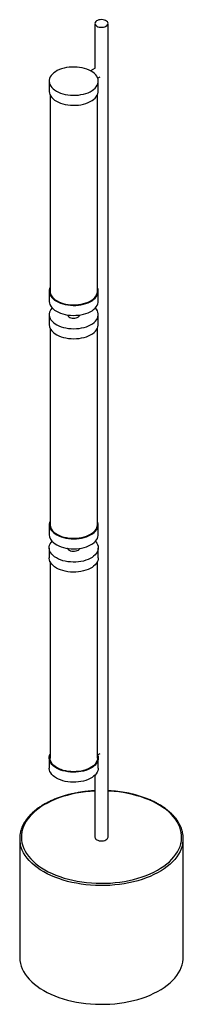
# Paper-space layout '_Isométrica' of a CAD drawing. Header units: millimetres. Extents: x -1129 to -929, y -1033 to 172.
import ezdxf

# ---------------------------------------------------------------- set-up
doc = ezdxf.new("R2010")
doc.units = ezdxf.units.MM

psp = doc.layouts.new('_Isométrica')

# ---------------------------------------------------------------- linework, layer by layer
at = {"color": 7, "linetype": 'Continuous', "lineweight": 25}
for p, q in [((-1036.9, 167.6), (-1036.9, 112.8)), ((-1020.9, -828.5), (-1020.9, 167.6)), ((-1036.7, 112.9), (-1042.3, 109.7)), ((-1092.8, 97), (-1092.8, 84.8)), ((-1033.6, 100.8), (-1030.7, 102.5)), ((-1032.8, 84.8), (-1032.8, 97)), ((-1091.8, 80.3), (-1091.8, -160.2)), ((-1033.8, -160.2), (-1033.8, 80.3)), ((-1092.8, -160.2), (-1092.8, -172.4)), ((-1032.8, -172.4), (-1032.8, -160.2)), ((-1092.8, -188.8), (-1092.8, -201)), ((-1032.8, -201), (-1032.8, -188.8)), ((-1091.8, -205.5), (-1091.8, -446)), ((-1033.8, -446), (-1033.8, -205.5)), ((-1092.8, -446), (-1092.8, -458.2)), ((-1032.8, -458.2), (-1032.8, -446)), ((-1092.8, -474.6), (-1092.8, -486.8)), ((-1032.8, -486.8), (-1032.8, -474.6)), ((-1091.8, -491.2), (-1091.8, -731.8)), ((-1033.8, -731.8), (-1033.8, -491.2)), ((-1092.8, -731.8), (-1092.8, -744)), ((-1033.6, -727.9), (-1030.7, -726.3)), ((-1032.8, -744), (-1032.8, -731.8)), ((-1036.9, -752.7), (-1036.9, -828.5)), ((-1128.9, -830.2), (-1128.9, -975.5)), ((-928.9, -975.5), (-928.9, -830.2))]:
    psp.add_line(p, q, dxfattribs=at)
at = {"color": 7, "linetype": 'Continuous', "lineweight": 25, "flags": 128}
for points in [[(-1034.5, 164.4), (-1033.2, 163.7), (-1031.6, 163.3), (-1030, 163.1), (-1028.2, 163), (-1026.5, 163.2), (-1025, 163.6), (-1023.5, 164.2), (-1022.4, 164.9), (-1021.5, 165.8), (-1021, 166.8), (-1020.9, 167.8), (-1021.1, 168.8), (-1021.7, 169.7), (-1022.7, 170.5), (-1023.9, 171.2), (-1025.3, 171.8), (-1027, 172.1), (-1028.7, 172.3), (-1030.4, 172.2), (-1032.1, 171.9), (-1033.6, 171.4), (-1034.8, 170.7), (-1035.9, 169.9), (-1036.5, 169), (-1036.9, 168), (-1036.8, 167), (-1036.4, 166), (-1035.6, 165.2), (-1034.5, 164.4)], [(-1084, 84.8), (-1081.6, 83.5), (-1079, 82.4), (-1076.2, 81.5), (-1073.2, 80.8), (-1070.1, 80.2), (-1066.9, 79.9), (-1063.6, 79.7), (-1060.4, 79.8), (-1057.2, 80), (-1054, 80.5), (-1051, 81.1), (-1048.1, 81.9), (-1045.3, 82.9), (-1042.8, 84.1), (-1040.5, 85.4), (-1038.5, 86.9), (-1036.7, 88.5), (-1035.3, 90.2), (-1034.2, 91.9), (-1033.4, 93.7), (-1032.9, 95.6), (-1032.8, 97.5), (-1033.1, 99.4), (-1033.7, 101.2), (-1034.7, 103), (-1036, 104.7), (-1037.6, 106.3), (-1039.4, 107.9), (-1041.6, 109.3), (-1044, 110.5), (-1046.7, 111.6), (-1049.5, 112.5), (-1052.5, 113.3), (-1055.6, 113.8), (-1058.8, 114.2), (-1062, 114.3), (-1065.3, 114.3), (-1068.5, 114), (-1071.6, 113.6), (-1074.7, 112.9), (-1077.6, 112.1), (-1080.3, 111.1), (-1082.9, 109.9), (-1085.2, 108.6), (-1087.2, 107.1), (-1088.9, 105.5), (-1090.4, 103.9), (-1091.5, 102.1), (-1092.3, 100.3), (-1092.7, 98.4), (-1092.8, 96.5), (-1092.6, 94.7), (-1091.9, 92.8), (-1091, 91), (-1089.7, 89.3), (-1088.1, 87.7), (-1086.2, 86.2), (-1084, 84.8)], [(-1092.8, 84.8), (-1092.8, 84.3), (-1092.6, 82.4), (-1091.9, 80.6), (-1091, 78.8), (-1089.7, 77.1), (-1088.1, 75.4), (-1086.2, 73.9), (-1084, 72.5)], [(-1084, 72.5), (-1081.6, 71.3), (-1079, 70.2), (-1076.2, 69.2), (-1073.2, 68.5), (-1070.1, 68), (-1066.9, 67.6), (-1063.6, 67.5), (-1060.4, 67.5), (-1057.2, 67.8), (-1054, 68.2), (-1051, 68.9), (-1048.1, 69.7), (-1045.3, 70.7), (-1042.8, 71.9), (-1040.5, 73.2), (-1038.5, 74.7), (-1036.7, 76.2), (-1035.3, 77.9), (-1034.2, 79.7), (-1033.4, 81.5), (-1032.9, 83.4), (-1032.8, 84.8)], [(-1091.8, -155.8), (-1092.3, -156.9), (-1092.7, -158.8), (-1092.8, -160.7), (-1092.6, -162.5), (-1091.9, -164.4), (-1091, -166.2), (-1089.7, -167.9), (-1088.1, -169.5), (-1086.2, -171), (-1084, -172.4)], [(-1084, -172.4), (-1081.6, -173.7), (-1079, -174.8), (-1076.2, -175.7), (-1073.2, -176.5), (-1070.1, -177), (-1066.9, -177.4), (-1063.6, -177.5), (-1060.4, -177.5), (-1057.2, -177.2), (-1054, -176.8), (-1051, -176.1), (-1048.1, -175.3), (-1045.3, -174.3), (-1042.8, -173.1), (-1040.5, -171.8), (-1038.5, -170.3), (-1036.7, -168.7), (-1035.3, -167), (-1034.2, -165.3), (-1033.4, -163.5), (-1032.9, -161.6), (-1032.8, -159.7), (-1033.1, -157.9), (-1033.7, -156), (-1033.8, -155.8)], [(-1091.8, -160.2), (-1091.8, -160.4), (-1091.6, -162.3), (-1091, -164.1), (-1090.1, -165.9), (-1088.9, -167.6), (-1087.3, -169.2), (-1085.5, -170.7), (-1083.3, -172)], [(-1083.3, -172), (-1081, -173.3), (-1078.4, -174.3), (-1075.6, -175.2), (-1072.6, -176), (-1069.6, -176.5), (-1066.4, -176.8), (-1063.2, -176.9), (-1060, -176.9), (-1056.9, -176.6), (-1053.8, -176.1), (-1050.8, -175.4), (-1048, -174.6), (-1045.3, -173.5), (-1042.9, -172.4), (-1040.7, -171), (-1038.8, -169.5), (-1037.1, -168), (-1035.8, -166.3), (-1034.8, -164.5), (-1034.2, -162.7), (-1033.9, -160.9), (-1033.8, -160.2)], [(-1092.8, -172.4), (-1092.8, -172.9), (-1092.6, -174.8), (-1091.9, -176.6), (-1091, -178.4), (-1089.7, -180.1), (-1088.1, -181.8), (-1086.2, -183.3), (-1084, -184.7)], [(-1089.3, -180.6), (-1089.4, -180.7), (-1090.7, -182.4), (-1091.7, -184.2), (-1092.4, -186), (-1092.8, -187.9), (-1092.8, -189.7), (-1092.4, -191.6), (-1091.7, -193.4), (-1090.7, -195.2), (-1089.3, -196.9), (-1087.6, -198.5)], [(-1087.6, -198.5), (-1085.7, -200), (-1083.4, -201.4), (-1081, -202.6), (-1078.3, -203.6), (-1075.4, -204.5), (-1072.4, -205.2), (-1069.2, -205.7), (-1066, -206), (-1062.8, -206.1), (-1059.5, -206), (-1056.3, -205.7), (-1053.2, -205.2), (-1050.2, -204.5), (-1047.3, -203.6), (-1044.6, -202.5), (-1042.2, -201.3), (-1039.9, -200), (-1038, -198.5), (-1036.3, -196.9), (-1034.9, -195.2), (-1033.9, -193.4), (-1033.2, -191.6), (-1032.9, -189.7), (-1032.9, -187.8), (-1033.2, -186), (-1033.9, -184.1), (-1035, -182.3), (-1036.3, -180.6), (-1036.4, -180.6)], [(-1084, -184.7), (-1081.6, -185.9), (-1079, -187), (-1076.2, -188), (-1073.2, -188.7), (-1070.1, -189.3), (-1066.9, -189.6), (-1063.6, -189.8), (-1060.4, -189.7), (-1057.2, -189.5), (-1054, -189), (-1051, -188.4), (-1048.1, -187.5), (-1045.3, -186.5), (-1042.8, -185.3), (-1040.5, -184), (-1038.5, -182.5), (-1036.7, -181), (-1035.3, -179.3), (-1034.2, -177.5), (-1033.4, -175.7), (-1032.9, -173.9), (-1032.8, -172.4)], [(-1070.3, -189.2), (-1070.1, -189.8), (-1069.5, -190.7), (-1068.7, -191.5), (-1067.5, -192.2), (-1066.2, -192.7), (-1064.6, -193), (-1063, -193.1), (-1061.4, -193), (-1059.9, -192.8), (-1058.5, -192.3), (-1057.2, -191.7), (-1056.3, -190.9), (-1055.7, -190), (-1055.4, -189.2)], [(-1087.6, -210.8), (-1085.7, -212.3), (-1083.4, -213.6), (-1081, -214.8), (-1078.3, -215.9), (-1075.4, -216.8), (-1072.4, -217.4), (-1069.2, -217.9), (-1066, -218.2), (-1062.8, -218.3), (-1059.5, -218.2), (-1056.3, -217.9), (-1053.2, -217.4), (-1050.2, -216.7), (-1047.3, -215.9), (-1044.6, -214.8), (-1042.2, -213.6), (-1039.9, -212.2), (-1038, -210.7), (-1036.3, -209.1), (-1034.9, -207.4), (-1033.9, -205.6), (-1033.2, -203.8), (-1032.9, -201.9), (-1032.8, -201)], [(-1091.8, -441.6), (-1092.4, -443.2), (-1092.8, -445.1), (-1092.8, -446.9), (-1092.4, -448.8), (-1091.7, -450.6), (-1090.7, -452.4), (-1089.3, -454.1), (-1087.6, -455.7)], [(-1087.6, -455.7), (-1085.7, -457.2), (-1083.4, -458.6), (-1081, -459.8), (-1078.3, -460.8), (-1075.4, -461.7), (-1072.4, -462.4), (-1069.2, -462.9), (-1066, -463.2), (-1062.8, -463.3), (-1059.5, -463.2), (-1056.3, -462.9), (-1053.2, -462.4), (-1050.2, -461.7), (-1047.3, -460.8), (-1044.6, -459.8), (-1042.2, -458.5), (-1039.9, -457.2), (-1038, -455.7), (-1036.3, -454.1), (-1034.9, -452.4), (-1033.9, -450.6), (-1033.2, -448.8), (-1032.9, -446.9), (-1032.9, -445), (-1033.2, -443.2), (-1033.8, -441.6)], [(-1086.8, -455.4), (-1084.9, -456.9), (-1082.7, -458.2), (-1080.2, -459.4), (-1077.6, -460.4), (-1074.7, -461.3), (-1071.7, -461.9), (-1068.6, -462.4), (-1065.5, -462.7), (-1062.3, -462.7), (-1059.1, -462.6), (-1056, -462.3), (-1052.9, -461.7), (-1050, -461), (-1047.2, -460.1), (-1044.6, -459), (-1042.2, -457.8), (-1040.1, -456.4), (-1038.3, -454.9), (-1036.7, -453.3), (-1035.5, -451.6), (-1034.6, -449.8), (-1034, -448), (-1033.8, -446.1), (-1033.8, -446)], [(-1084, -486.8), (-1086.2, -485.4), (-1088.1, -483.9), (-1089.7, -482.3), (-1091, -480.5), (-1091.9, -478.7), (-1092.6, -476.9), (-1092.8, -475), (-1092.7, -473.2), (-1092.3, -471.3), (-1091.5, -469.5), (-1090.4, -467.7), (-1089.3, -466.4)], [(-1087.6, -468), (-1085.7, -469.5), (-1083.4, -470.8), (-1081, -472), (-1078.3, -473.1), (-1075.4, -474), (-1072.4, -474.7), (-1069.2, -475.2), (-1066, -475.5), (-1062.8, -475.6), (-1059.5, -475.4), (-1056.3, -475.1), (-1053.2, -474.6), (-1050.2, -473.9), (-1047.3, -473.1), (-1044.6, -472), (-1042.2, -470.8), (-1039.9, -469.4), (-1038, -467.9), (-1036.3, -466.3), (-1034.9, -464.6), (-1033.9, -462.8), (-1033.2, -461), (-1032.9, -459.1), (-1032.8, -458.2)], [(-1036.4, -466.4), (-1036, -466.9), (-1034.7, -468.6), (-1033.7, -470.4), (-1033.1, -472.2), (-1032.8, -474.1), (-1032.9, -476), (-1033.4, -477.8), (-1034.2, -479.6), (-1035.3, -481.4), (-1036.7, -483.1), (-1038.5, -484.7), (-1040.5, -486.1), (-1042.8, -487.5), (-1045.3, -488.6), (-1048.1, -489.6), (-1051, -490.5), (-1054, -491.1), (-1057.2, -491.6), (-1060.4, -491.8), (-1063.6, -491.9), (-1066.9, -491.7), (-1070.1, -491.4), (-1073.2, -490.8), (-1076.2, -490.1), (-1079, -489.2), (-1081.6, -488.1), (-1084, -486.8)], [(-1055.8, -476.1), (-1056.6, -476.9), (-1057.6, -477.7), (-1058.9, -478.2), (-1060.3, -478.6), (-1061.9, -478.9), (-1063.5, -478.9), (-1065.1, -478.7), (-1066.6, -478.3), (-1067.9, -477.8), (-1069, -477.1), (-1069.7, -476.2), (-1070.2, -475.3), (-1070.3, -475)], [(-1055.4, -475), (-1055.4, -475.2), (-1055.8, -476.1)], [(-1084, -499.1), (-1086.2, -497.7), (-1088.1, -496.1), (-1089.7, -494.5), (-1091, -492.8), (-1091.9, -491), (-1092.6, -489.2), (-1092.8, -487.3), (-1092.8, -486.8)], [(-1032.8, -486.8), (-1032.9, -488.2), (-1033.4, -490.1), (-1034.2, -491.9), (-1035.3, -493.7), (-1036.7, -495.3), (-1038.5, -496.9), (-1040.5, -498.4), (-1042.8, -499.7), (-1045.3, -500.9), (-1048.1, -501.9), (-1051, -502.7), (-1054, -503.4), (-1057.2, -503.8), (-1060.4, -504.1), (-1063.6, -504.1), (-1066.9, -504), (-1070.1, -503.6), (-1073.2, -503.1), (-1076.2, -502.3), (-1079, -501.4), (-1081.6, -500.3), (-1084, -499.1)], [(-1084, -744), (-1086.2, -742.6), (-1088.1, -741.1), (-1089.7, -739.5), (-1091, -737.7), (-1091.9, -736), (-1092.6, -734.1), (-1092.8, -732.2), (-1092.7, -730.4), (-1092.3, -728.5), (-1091.8, -727.3)], [(-1083.3, -743.6), (-1085.5, -742.2), (-1087.3, -740.7), (-1088.9, -739.1), (-1090.1, -737.4), (-1091, -735.7), (-1091.6, -733.8), (-1091.8, -732), (-1091.8, -731.8)], [(-1033.8, -727.3), (-1033.7, -727.6), (-1033.1, -729.4), (-1032.8, -731.3), (-1032.9, -733.2), (-1033.4, -735), (-1034.2, -736.9), (-1035.3, -738.6), (-1036.7, -740.3), (-1038.5, -741.9), (-1040.5, -743.3), (-1042.8, -744.7), (-1045.3, -745.8), (-1048.1, -746.9), (-1051, -747.7), (-1054, -748.3), (-1057.2, -748.8), (-1060.4, -749), (-1063.6, -749.1), (-1066.9, -748.9), (-1070.1, -748.6), (-1073.2, -748), (-1076.2, -747.3), (-1079, -746.4), (-1081.6, -745.3), (-1084, -744)], [(-1033.8, -731.8), (-1033.9, -732.5), (-1034.2, -734.3), (-1034.8, -736.1), (-1035.8, -737.9), (-1037.1, -739.5), (-1038.8, -741.1), (-1040.7, -742.6), (-1042.9, -743.9), (-1045.3, -745.1), (-1048, -746.2), (-1050.8, -747), (-1053.8, -747.7), (-1056.9, -748.2), (-1060, -748.4), (-1063.2, -748.5), (-1066.4, -748.4), (-1069.6, -748.1), (-1072.6, -747.5), (-1075.6, -746.8), (-1078.4, -745.9), (-1081, -744.8), (-1083.3, -743.6)], [(-1084, -756.3), (-1086.2, -754.9), (-1088.1, -753.4), (-1089.7, -751.7), (-1091, -750), (-1091.9, -748.2), (-1092.6, -746.4), (-1092.8, -744.5), (-1092.8, -744)], [(-1032.8, -744), (-1032.9, -745.4), (-1033.4, -747.3), (-1034.2, -749.1), (-1035.3, -750.9), (-1036.7, -752.5), (-1038.5, -754.1), (-1040.5, -755.6), (-1042.8, -756.9), (-1045.3, -758.1), (-1048.1, -759.1), (-1051, -759.9), (-1054, -760.6), (-1057.2, -761), (-1060.4, -761.3), (-1063.6, -761.3), (-1066.9, -761.2), (-1070.1, -760.8), (-1073.2, -760.3), (-1076.2, -759.5), (-1079, -758.6), (-1081.6, -757.5), (-1084, -756.3)], [(-1034.5, -831.8), (-1033.2, -832.4), (-1031.6, -832.9), (-1030, -833.1), (-1028.2, -833.1), (-1026.5, -833), (-1025, -832.6), (-1023.5, -832), (-1022.4, -831.2), (-1021.5, -830.4), (-1021, -829.4), (-1020.9, -828.5)], [(-1128.9, -975.5), (-1128.9, -976.4), (-1128.6, -979.8), (-1128, -983.2), (-1127, -986.6), (-1125.7, -989.9), (-1124.1, -993.2), (-1122.1, -996.4), (-1119.8, -999.6), (-1117.2, -1002.6), (-1114.2, -1005.6), (-1111, -1008.5), (-1107.5, -1011.2), (-1103.7, -1013.8), (-1099.6, -1016.3)], [(-1099.6, -1016.3), (-1095.3, -1018.7), (-1090.7, -1020.9), (-1086, -1022.9), (-1081, -1024.8), (-1075.9, -1026.5), (-1070.6, -1028), (-1065.1, -1029.3), (-1059.5, -1030.5), (-1053.8, -1031.4), (-1048, -1032.2), (-1042.2, -1032.7), (-1036.3, -1033.1), (-1030.4, -1033.2), (-1024.4, -1033.2), (-1018.5, -1032.9), (-1012.7, -1032.5), (-1006.8, -1031.8), (-1001.1, -1031), (-995.5, -1029.9), (-989.9, -1028.7), (-984.5, -1027.3), (-979.3, -1025.7), (-974.3, -1023.9), (-969.4, -1021.9), (-964.7, -1019.8), (-960.3, -1017.5), (-956.1, -1015.1), (-952.2, -1012.6), (-948.5, -1009.9), (-945.1, -1007.1), (-942, -1004.1), (-939.3, -1001.1), (-936.8, -998), (-934.6, -994.8), (-932.8, -991.6), (-931.3, -988.2), (-930.2, -984.9), (-929.4, -981.5), (-929, -978.1), (-928.9, -975.5)]]:
    psp.add_lwpolyline(points, dxfattribs=at)
at = {"color": 8, "linetype": 'Continuous', "lineweight": 25, "flags": 128}
for points in [[(-1036.9, -772.2), (-1036.9, -772.2), (-1042.8, -772.5), (-1048.5, -773.1), (-1054.3, -773.9), (-1059.9, -774.9), (-1065.4, -776), (-1070.7, -777.4), (-1076, -778.9), (-1081, -780.6), (-1085.9, -782.5), (-1090.6, -784.6), (-1095, -786.8), (-1099.2, -789.1), (-1103.2, -791.6), (-1106.9, -794.3), (-1110.3, -797), (-1113.4, -799.9), (-1116.2, -802.9), (-1118.7, -805.9), (-1120.9, -809.1), (-1122.7, -812.3), (-1124.3, -815.5), (-1125.4, -818.9), (-1126.3, -822.2), (-1126.8, -825.6), (-1126.9, -829), (-1126.7, -832.3), (-1126.1, -835.7), (-1125.2, -839.1), (-1123.9, -842.4), (-1122.3, -845.6), (-1120.4, -848.8), (-1118.1, -851.9), (-1115.5, -855), (-1112.6, -857.9), (-1109.4, -860.8), (-1106, -863.5), (-1102.2, -866.1), (-1098.2, -868.5)], [(-1098.2, -868.5), (-1093.9, -870.9), (-1089.4, -873), (-1084.7, -875), (-1079.8, -876.9), (-1074.7, -878.6), (-1069.4, -880), (-1064, -881.4), (-1058.5, -882.5), (-1052.8, -883.4), (-1047.1, -884.1), (-1041.3, -884.7), (-1035.5, -885), (-1029.6, -885.1), (-1023.8, -885), (-1017.9, -884.8), (-1012.1, -884.3), (-1006.4, -883.6), (-1000.7, -882.7), (-995.1, -881.7), (-989.7, -880.4), (-984.4, -878.9), (-979.3, -877.3), (-974.3, -875.5), (-969.5, -873.6), (-965, -871.4), (-960.6, -869.1), (-956.6, -866.7), (-952.7, -864.1), (-949.2, -861.4), (-945.9, -858.6), (-942.9, -855.7), (-940.3, -852.7), (-937.9, -849.6), (-935.9, -846.4), (-934.2, -843.2), (-932.9, -839.9), (-931.9, -836.6), (-931.2, -833.2), (-930.9, -829.8), (-931, -826.4), (-931.4, -823), (-932.1, -819.7), (-933.2, -816.4), (-934.6, -813.1), (-936.4, -809.9), (-938.5, -806.7), (-940.9, -803.6), (-943.7, -800.6), (-946.7, -797.7), (-950, -794.9), (-953.7, -792.3), (-957.6, -789.8), (-961.7, -787.4), (-966.1, -785.1), (-970.7, -783), (-975.5, -781.1), (-980.5, -779.3), (-985.7, -777.8), (-991, -776.4), (-996.5, -775.1), (-1002.1, -774.1), (-1007.8, -773.3), (-1013.6, -772.7), (-1019.4, -772.2), (-1020.9, -772.2)], [(-1099.6, -871), (-1103.7, -868.5), (-1107.5, -865.9), (-1111, -863.1), (-1114.2, -860.3), (-1117.2, -857.3), (-1119.8, -854.2), (-1122.1, -851.1), (-1124.1, -847.8), (-1125.7, -844.6), (-1127, -841.2), (-1128, -837.8), (-1128.2, -837)], [(-929.6, -837.2), (-930.2, -839.5), (-931.3, -842.9), (-932.8, -846.2), (-934.6, -849.5), (-936.8, -852.7), (-939.3, -855.8), (-942, -858.8), (-945.1, -861.7), (-948.5, -864.5), (-952.2, -867.2), (-956.1, -869.8), (-960.3, -872.2), (-964.7, -874.5), (-969.4, -876.6), (-974.3, -878.5), (-979.3, -880.3), (-984.5, -881.9), (-989.9, -883.3), (-995.5, -884.6), (-1001.1, -885.6), (-1006.8, -886.5), (-1012.7, -887.1), (-1018.5, -887.6), (-1024.4, -887.8), (-1030.4, -887.9), (-1036.3, -887.7), (-1042.2, -887.4), (-1048, -886.8), (-1053.8, -886.1), (-1059.5, -885.1), (-1065.1, -884), (-1070.6, -882.7), (-1075.9, -881.1), (-1081, -879.4), (-1086, -877.6), (-1090.7, -875.5), (-1095.3, -873.3), (-1099.6, -871)]]:
    psp.add_lwpolyline(points, dxfattribs=at)
at = {"color": 7, "linetype": 'Continuous', "lineweight": 25}
for centre, radius, start, end in [((-1079.9, -200.4), 13, 182.8709, 233.2603), ((-1079.3, -445.4), 12.5, 182.8187, 233.3125), ((-1079.9, -457.6), 13, 182.8709, 233.2603), ((-1095.2, -830.2), 33.7, 168.0751, 191.6403), ((-1032.9, -828.2), 3.96, 185.1303, 246.1899), ((-962.6, -830.2), 33.7, 347.9504, 12.4675)]:
    psp.add_arc(centre, radius, start, end, dxfattribs=at)
for points, knots in [([(-1036.9, -771.8), (-1037.8, -771.8), (-1040.6, -772), (-1045.2, -772.4), (-1050.7, -773), (-1056.1, -773.8), (-1061.5, -774.8), (-1066.8, -775.9), (-1071.9, -777.2), (-1076.9, -778.7), (-1081.8, -780.4), (-1086.5, -782.2), (-1091, -784.2), (-1095.3, -786.3), (-1099.4, -788.5), (-1103.3, -790.9), (-1107, -793.4), (-1110.4, -796.1), (-1113.5, -798.8), (-1116.4, -801.7), (-1119, -804.6), (-1121.3, -807.7), (-1123.4, -810.8), (-1125.1, -814), (-1126.5, -817.2), (-1127.5, -820.2), (-1127.9, -822.1), (-1128.1, -822.9)], [0, 0, 0, 0, 0.019922, 0.061179, 0.102441, 0.143708, 0.184981, 0.226263, 0.267555, 0.308857, 0.350172, 0.391501, 0.432843, 0.474198, 0.515567, 0.556946, 0.598333, 0.639721, 0.681098, 0.722454, 0.763771, 0.805033, 0.846216, 0.887301, 0.92827, 0.969113, 1, 1, 1, 1]), ([(-929.8, -822.6), (-929.9, -822), (-930.2, -820.4), (-931.1, -817.6), (-932.5, -814.4), (-934.1, -811.3), (-936.1, -808.2), (-938.3, -805.1), (-940.9, -802.2), (-943.7, -799.3), (-946.8, -796.6), (-950.2, -793.9), (-953.8, -791.4), (-957.6, -789), (-961.7, -786.7), (-966, -784.5), (-970.5, -782.5), (-975.1, -780.7), (-979.9, -779), (-984.9, -777.5), (-990.1, -776.1), (-995.3, -774.9), (-1000.7, -773.9), (-1006.1, -773.1), (-1011.6, -772.4), (-1016.5, -772), (-1019.6, -771.9), (-1020.9, -771.8)], [0, 0, 0, 0, 0.021385, 0.062122, 0.102957, 0.14391, 0.184984, 0.226173, 0.267462, 0.308832, 0.350263, 0.391737, 0.433237, 0.474752, 0.516272, 0.557788, 0.599297, 0.640795, 0.682283, 0.72376, 0.765226, 0.806683, 0.84813, 0.889569, 0.931002, 0.97243, 1, 1, 1, 1])]:
    psp.add_open_spline(points, degree=3, knots=knots, dxfattribs=at)

doc.saveas('drawing.dxf')
